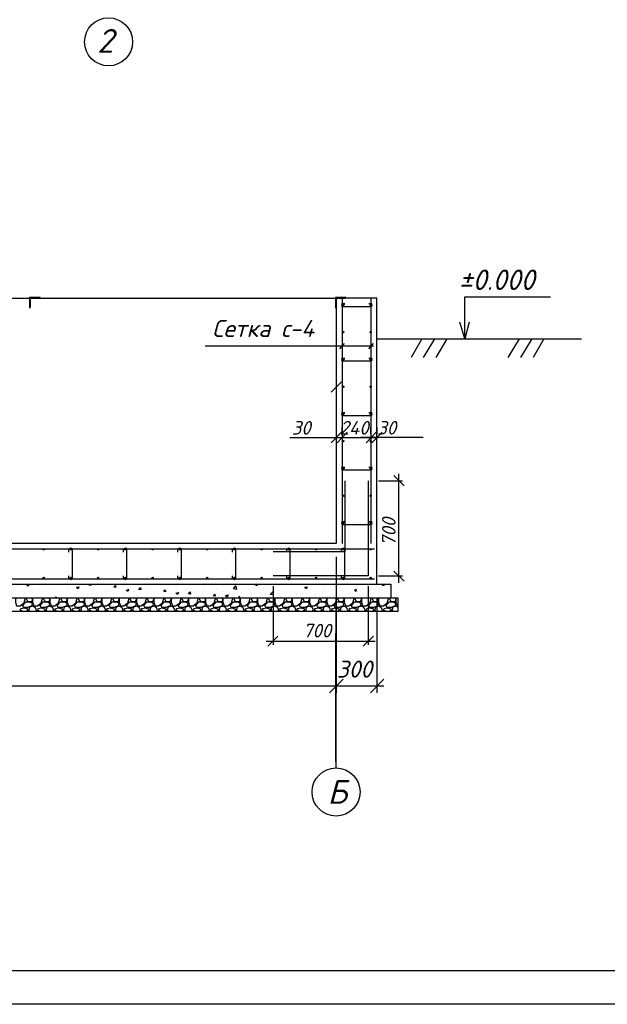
# Model space of a CAD drawing. Extents: x -119078 to 1619993, y 264752 to 340742.
# Tile 94 of 220: x 565174 to 573802, y 297220 to 311675. Entities that reach past the tile are written whole.
import ezdxf

# ---------------------------------------------------------------- set-up
doc = ezdxf.new("R2010")
doc.units = 0
doc.header["$MEASUREMENT"] = 0
doc.linetypes.add('CONTI', pattern=[0])
doc.layers.get('0').update_dxf_attribs({"color": 250, "linetype": 'CONTI'})
for name, color, linetype in [('PDF _Геометрия', 250, 'Continuous'), ('PDF _Сплошная заливка', 7, 'Continuous'), ('PDF _Текст', 7, 'Continuous')]:
    doc.layers.add(name, color=color, linetype=linetype)
doc.styles.add('ICOCPEUR', font='isocpeui.ttf')
doc.styles.add('PDF ISOCPEUR Italic', font='isocpeui.ttf')

msp = doc.modelspace()

# ---------------------------------------------------------------- linework, layer by layer
at = {"layer": 'PDF _Геометрия', "color": 7, "lineweight": -3}
for p, q in [((570418.931, 307586.044), (569822.015, 307586.044)), ((569822.015, 307586.044), (569822.015, 303985.5)), ((570418.931, 303388.585), (570418.931, 307586.044)), ((569822.015, 303985.5), (551819.357, 303985.5)), ((551019.236, 303388.585), (570622.136, 303388.585)), ((570622.136, 303388.585), (570622.136, 303185.379)), ((570622.136, 303185.379), (550920.809, 303182.204)), ((559922.107, 303185.379), (570723.739, 303185.379)), ((570723.739, 303185.379), (570723.739, 302988.524)), ((570723.739, 302988.524), (550917.633, 302988.524))]:
    msp.add_line(p, q, dxfattribs=at)
at = {"layer": 'PDF _Геометрия', "lineweight": -3}
msp.add_lwpolyline([(543858.438, 297220.374), (543858.438, 326913.75), (606852.084, 326913.75), (606852.084, 297220.374)], close=True, dxfattribs=at)
at = {"layer": 'PDF _Геометрия', "lineweight": 30}
msp.add_lwpolyline([(545357.077, 297715.687), (606356.771, 297715.687), (606356.771, 326418.437), (545357.077, 326418.437)], close=True, dxfattribs=at)
at = {"layer": 'PDF _Геометрия', "color": 7, "lineweight": -3}
for points in [[(571708.014, 306989.129), (571708.014, 307236.785), (571708.014, 307605.095), (572965.347, 307605.095)], [(563300.395, 307586.044), (565319.748, 307586.044)], [(565472.152, 307592.394), (565472.152, 307598.745), (565319.748, 307598.745), (565319.748, 307446.341), (565326.098, 307446.341)], [(565332.448, 307452.691), (565332.448, 307566.994)], [(565465.802, 307586.044), (565351.499, 307586.044), (569822.015, 307586.044)], [(565465.802, 307592.394), (565465.802, 307592.394)], [(569961.719, 307592.394), (569961.719, 307598.745), (569809.315, 307598.745), (569809.315, 307446.341), (569815.665, 307446.341)], [(569822.015, 307452.691), (569822.015, 307566.994)], [(569841.066, 307586.044), (569955.369, 307586.044)], [(569910.918, 307586.044), (569910.918, 303985.5)], [(569949.019, 307503.492), (569910.918, 307503.492)], [(569955.369, 307592.394), (569955.369, 307592.394)], [(570330.028, 307503.492), (570298.278, 307503.492)], [(570330.028, 307586.044), (570330.028, 303985.5)], [(565326.098, 307452.691), (565326.098, 307452.691)], [(569815.665, 307452.691), (569815.665, 307452.691)], [(571771.516, 307236.785), (571708.014, 306989.129), (571638.163, 307236.785)], [(570368.129, 306881.176), (567897.915, 306881.176)], [(569872.817, 306843.075), (569942.668, 306919.277)], [(570298.278, 306843.075), (570368.129, 306919.277)], [(570418.931, 306989.129), (573422.559, 306989.129)], [(571079.348, 306989.129), (570920.594, 306716.072)], [(571263.503, 306989.129), (571098.398, 306716.072)], [(571447.658, 306989.129), (571282.553, 306716.072)], [(572508.135, 306989.129), (572343.031, 306716.072)], [(572692.29, 306989.129), (572527.186, 306716.072)], [(572870.095, 306989.129), (572711.341, 306716.072)], [(569949.019, 306703.371), (569910.918, 306703.371)], [(570330.028, 306703.371), (570298.278, 306703.371)], [(569949.019, 305903.25), (569910.918, 305903.25)], [(570330.028, 305903.25), (570298.278, 305903.25)], [(569949.019, 305103.129), (569910.918, 305103.129)], [(570330.028, 305103.129), (570298.278, 305103.129)], [(569949.019, 304303.009), (569910.918, 304303.009)], [(570330.028, 304303.009), (570298.278, 304303.009)], [(551275.381, 303909.298), (570380.83, 303909.298)], [(565897.613, 303858.497), (565897.613, 303890.248)], [(565942.064, 303890.248), (565942.064, 303871.197), (565942.064, 303477.487)], [(566697.734, 303858.497), (566697.734, 303890.248)], [(566742.185, 303890.248), (566742.185, 303871.197), (566742.185, 303477.487)], [(567497.855, 303858.497), (567497.855, 303890.248)], [(567542.306, 303890.248), (567542.306, 303871.197), (567542.306, 303477.487)], [(568297.975, 303858.497), (568297.975, 303890.248)], [(568342.427, 303890.248), (568342.427, 303871.197), (568342.427, 303477.487)], [(569098.096, 303858.497), (569098.096, 303890.248)], [(569142.547, 303890.248), (569142.547, 303871.197), (569142.547, 303477.487)], [(569898.217, 303858.497), (569898.217, 303890.248)], [(569942.668, 303890.248), (569942.668, 303871.197), (569942.668, 303477.487)], [(551275.381, 303464.787), (570380.83, 303464.787)], [(565897.613, 303477.487), (565897.613, 303509.238)], [(566697.734, 303477.487), (566697.734, 303509.238)], [(567497.855, 303477.487), (567497.855, 303509.238)], [(568297.975, 303477.487), (568297.975, 303509.238)], [(569098.096, 303477.487), (569098.096, 303509.238)], [(569898.217, 303477.487), (569898.217, 303509.238)]]:
    msp.add_lwpolyline(points, dxfattribs=at)
for points in [[(569910.918, 307465.391), (569929.968, 307465.391), (570330.028, 307465.391, 0.928204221), (570328.508, 307509.778)], [(569910.918, 306665.27), (569929.968, 306665.27), (570330.028, 306665.27, 0.928204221), (570328.508, 306709.657)], [(569910.918, 305865.149), (569929.968, 305865.149), (570330.028, 305865.149, 0.928204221), (570328.508, 305909.536)], [(569910.918, 305065.028), (569929.968, 305065.028), (570330.028, 305065.028, 0.928204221), (570328.508, 305109.416)], [(569910.918, 304264.908), (569929.968, 304264.908), (570330.028, 304264.908, 0.928183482), (570328.508, 304309.296)]]:
    msp.add_lwpolyline(points, format="xyb", dxfattribs=at)
at = {"layer": 'PDF _Геометрия', "color": 251, "lineweight": -3, "true_color": 0x535353}
for points in [[(569745.813, 306208.058), (569898.217, 306360.462)], [(569822.015, 306385.863), (569822.015, 306189.008)], [(569822.015, 303788.645), (569822.015, 301794.693), (569822.015, 303185.379)], [(570418.931, 303185.379), (570418.931, 301794.693)], [(569815.665, 300784.945), (569815.665, 302670.944), (569815.665, 300683.342)], [(570323.678, 301794.693), (570520.533, 301991.548)], [(551819.357, 301896.296), (569923.618, 301896.296)], [(569720.413, 301896.296), (570520.533, 301896.296)]]:
    msp.add_lwpolyline(points, dxfattribs=at)
at = {"layer": 'PDF _Геометрия', "color": 3, "lineweight": -3}
for points in [[(569745.813, 305465.089), (569898.217, 305617.493)], [(569822.015, 305693.695), (569822.015, 305592.092)], [(570495.133, 305617.493), (570342.729, 305465.089)], [(570418.931, 305693.695), (570418.931, 305592.092)], [(569142.547, 305541.291), (569822.015, 305541.291), (569910.918, 305541.291), (570056.971, 305541.291)], [(569809.315, 305541.291), (570431.631, 305541.291)], [(571098.398, 305541.291), (570418.931, 305541.291), (570330.028, 305541.291), (570183.975, 305541.291)], [(570742.789, 303407.635), (570742.789, 305007.877)], [(570444.331, 304906.274), (570793.591, 304906.274)], [(570818.991, 304830.072), (570666.587, 304982.476)], [(570666.587, 303579.09), (570818.991, 303433.036)], [(570444.331, 303509.238), (570793.591, 303509.238)], [(568894.891, 303356.834), (568894.891, 302499.561)], [(570291.927, 303356.834), (570291.927, 302499.561)], [(568793.288, 302550.363), (570393.53, 302550.363)], [(568964.743, 302626.565), (568818.689, 302480.511)], [(570215.725, 302480.511), (570368.129, 302626.565)]]:
    msp.add_lwpolyline(points, dxfattribs=at)
for points in [[(569834.716, 305465.089), (569980.769, 305617.493)], [(569910.918, 305592.092), (569910.918, 305693.695)], [(570406.23, 305617.493), (570260.177, 305465.089)], [(570330.028, 305592.092), (570330.028, 305693.695)]]:
    msp.add_lwpolyline(points, close=True, dxfattribs=at)
at = {"layer": 'PDF _Геометрия', "color": 1, "lineweight": -3}
for points in [[(570291.927, 304906.274), (570291.927, 303509.238), (568894.891, 303509.238)], [(569949.019, 304906.274), (569949.019, 303864.847), (568894.891, 303864.847)]]:
    msp.add_lwpolyline(points, dxfattribs=at)
at = {"layer": 'PDF _Геометрия', "color": 8, "lineweight": -3, "true_color": 0x767676}
for points in [[(565211.795, 303280.632), (565211.795, 303280.632)], [(565275.297, 303375.884), (565300.697, 303363.184), (565313.398, 303388.585)], [(565281.647, 303375.884), (565300.697, 303388.585)], [(565465.802, 303312.383), (565465.802, 303312.383)], [(565561.054, 303299.682), (565561.054, 303299.682)], [(565688.057, 303318.733), (565688.057, 303318.733)], [(565719.808, 303382.234), (565719.808, 303382.234)], [(565726.158, 303350.484), (565726.158, 303350.484)], [(565878.562, 303344.133), (565878.562, 303344.133)], [(565992.865, 303382.234), (565992.865, 303382.234)], [(565992.865, 303369.534), (565992.865, 303369.534)], [(566221.471, 303375.884), (566189.721, 303375.884), (566202.421, 303388.585)], [(566221.471, 303369.534), (566221.471, 303388.585)], [(566265.923, 303363.184), (566265.923, 303363.184)], [(566462.778, 303286.982), (566462.778, 303286.982)], [(566507.229, 303286.982), (566507.229, 303286.982)], [(566532.629, 303350.484), (566532.629, 303350.484)], [(566589.781, 303337.783), (566558.03, 303344.133), (566583.431, 303375.884)], [(566583.431, 303337.783), (566583.431, 303369.534)], [(566710.434, 303267.931), (566710.434, 303267.931)], [(566761.235, 303337.783), (566761.235, 303337.783)], [(566767.586, 303318.733), (566767.586, 303318.733)], [(566805.687, 303337.783), (566805.687, 303337.783)], [(566837.437, 303286.982), (566837.437, 303286.982)], [(567021.592, 303356.834), (567021.592, 303356.834)], [(567027.942, 303312.383), (567027.942, 303312.383)], [(567078.744, 303325.083), (567078.744, 303325.083)], [(567180.346, 303274.282), (567180.346, 303274.282)], [(567345.451, 303312.383), (567345.451, 303312.383)], [(567351.801, 303356.834), (567351.801, 303356.834)], [(567472.454, 303325.083), (567472.454, 303325.083)], [(567478.804, 303369.534), (567478.804, 303369.534)], [(567618.508, 303306.032), (567618.508, 303306.032)], [(567770.912, 303375.884), (567770.912, 303375.884)], [(567796.312, 303293.332), (567796.312, 303293.332)], [(567891.565, 303293.332), (567891.565, 303293.332)], [(568063.019, 303331.433), (568063.019, 303331.433)], [(568164.622, 303280.632), (568164.622, 303280.632)], [(568177.322, 303280.632), (568177.322, 303280.632)], [(568323.376, 303363.184), (568323.376, 303363.184)], [(568431.329, 303267.931), (568431.329, 303267.931)], [(568494.831, 303325.083), (568494.831, 303325.083)], [(568558.332, 303299.682), (568558.332, 303299.682)], [(568621.834, 303337.783), (568621.834, 303337.783)], [(568659.935, 303388.585), (568653.585, 303363.184), (568628.184, 303382.234), (568640.884, 303388.585)], [(568818.689, 303363.184), (568818.689, 303363.184)], [(568837.74, 303267.931), (568837.74, 303267.931)], [(568856.79, 303350.484), (568856.79, 303350.484)], [(569098.096, 303299.682), (569098.096, 303299.682)], [(569352.103, 303337.783), (569352.103, 303337.783)], [(569618.81, 303375.884), (569618.81, 303375.884)], [(569644.211, 303293.332), (569644.211, 303293.332)], [(569771.214, 303306.032), (569771.214, 303306.032)], [(569961.719, 303331.433), (569961.719, 303331.433)], [(570126.823, 303274.282), (570126.823, 303274.282)], [(570285.577, 303375.884), (570285.577, 303375.884)], [(570317.328, 303306.032), (570317.328, 303306.032)], [(570393.53, 303312.383), (570393.53, 303312.383)], [(570501.483, 303388.585), (570495.133, 303375.884), (570526.884, 303369.534), (570520.533, 303388.585)], [(570539.584, 303375.884), (570539.584, 303375.884)], [(570609.436, 303356.834), (570609.436, 303356.834)], [(565122.893, 303185.379), (565110.192, 303172.679), (565110.192, 303121.878), (565129.243, 303071.076), (565180.044, 303071.076), (565237.196, 303115.527), (565256.246, 303179.029), (565256.246, 303185.379)], [(565243.546, 303261.581), (565243.546, 303261.581)], [(565281.647, 303185.379), (565268.947, 303172.679), (565287.997, 303140.928), (565351.499, 303134.578), (565364.199, 303159.979), (565364.199, 303172.679), (565351.499, 303185.379)], [(565376.899, 303185.379), (565364.199, 303172.679), (565364.199, 303121.878), (565383.25, 303071.076), (565434.051, 303071.076), (565491.202, 303115.527), (565510.253, 303179.029), (565510.253, 303185.379)], [(565535.653, 303185.379), (565522.953, 303172.679), (565542.004, 303140.928), (565605.505, 303134.578), (565618.206, 303159.979), (565618.206, 303172.679), (565605.505, 303185.379)], [(565611.855, 303185.379), (565618.206, 303185.379)], [(565630.906, 303185.379), (565618.206, 303172.679), (565618.206, 303121.878), (565637.256, 303071.076), (565688.057, 303071.076), (565745.209, 303115.527), (565764.259, 303179.029), (565764.259, 303185.379)], [(565618.206, 303185.379), (565618.206, 303185.379)], [(565688.057, 303185.379), (565707.108, 303204.43), (565707.108, 303185.379)], [(565789.66, 303185.379), (565776.96, 303172.679), (565796.01, 303140.928), (565859.512, 303134.578), (565872.212, 303159.979), (565872.212, 303172.679), (565859.512, 303185.379)], [(565884.913, 303185.379), (565872.212, 303172.679), (565872.212, 303121.878), (565891.263, 303071.076), (565942.064, 303071.076), (565999.216, 303115.527), (566018.266, 303179.029), (566018.266, 303185.379)], [(565986.515, 303217.13), (565986.515, 303217.13)], [(566043.667, 303185.379), (566030.966, 303172.679), (566050.017, 303140.928), (566113.519, 303134.578), (566126.219, 303159.979), (566126.219, 303172.679), (566113.519, 303185.379)], [(566138.919, 303185.379), (566126.219, 303172.679), (566126.219, 303121.878), (566145.269, 303071.076), (566196.071, 303071.076), (566253.222, 303115.527), (566272.273, 303179.029), (566272.273, 303185.379)], [(566170.67, 303236.181), (566170.67, 303236.181)], [(566196.071, 303204.43), (566196.071, 303204.43)], [(566240.522, 303248.881), (566240.522, 303248.881)], [(566297.673, 303185.379), (566284.973, 303172.679), (566304.024, 303140.928), (566367.525, 303134.578), (566380.225, 303159.979), (566380.225, 303172.679), (566367.525, 303185.379)], [(566392.926, 303185.379), (566380.225, 303172.679), (566380.225, 303121.878), (566399.276, 303071.076), (566450.077, 303071.076), (566507.229, 303115.527), (566526.279, 303179.029), (566526.279, 303185.379)], [(566386.576, 303229.83), (566386.576, 303229.83)], [(566551.68, 303185.379), (566538.98, 303172.679), (566558.03, 303140.928), (566621.532, 303134.578), (566634.232, 303159.979), (566634.232, 303172.679), (566621.532, 303185.379)], [(566646.932, 303185.379), (566634.232, 303172.679), (566634.232, 303121.878), (566653.283, 303071.076), (566704.084, 303071.076), (566761.235, 303115.527), (566780.286, 303179.029), (566780.286, 303185.379)], [(566805.687, 303185.379), (566792.986, 303172.679), (566812.037, 303140.928), (566875.538, 303134.578), (566888.239, 303159.979), (566888.239, 303172.679), (566875.538, 303185.379)], [(566881.889, 303223.48), (566881.889, 303223.48)], [(566900.939, 303185.379), (566888.239, 303172.679), (566888.239, 303121.878), (566907.289, 303071.076), (566958.091, 303071.076), (567015.242, 303115.527), (567034.293, 303179.029), (567034.293, 303185.379)], [(567059.693, 303185.379), (567046.993, 303172.679), (567066.043, 303140.928), (567129.545, 303134.578), (567142.245, 303159.979), (567142.245, 303172.679), (567129.545, 303185.379)], [(567154.946, 303185.379), (567142.245, 303172.679), (567142.245, 303121.878), (567161.296, 303071.076), (567212.097, 303071.076), (567269.249, 303115.527), (567288.299, 303179.029), (567288.299, 303185.379)], [(567281.949, 303223.48), (567281.949, 303223.48)], [(567313.7, 303185.379), (567300.999, 303172.679), (567320.05, 303140.928), (567383.552, 303134.578), (567396.252, 303159.979), (567396.252, 303172.679), (567383.552, 303185.379)], [(567408.952, 303185.379), (567396.252, 303172.679), (567396.252, 303121.878), (567415.302, 303071.076), (567466.104, 303071.076), (567523.255, 303115.527), (567542.306, 303179.029), (567542.306, 303185.379)], [(567535.956, 303198.08), (567535.956, 303198.08)], [(567542.306, 303261.581), (567542.306, 303261.581)], [(567567.706, 303185.379), (567555.006, 303172.679), (567574.057, 303140.928), (567637.558, 303134.578), (567650.259, 303159.979), (567650.259, 303172.679), (567637.558, 303185.379)], [(567662.959, 303185.379), (567650.259, 303172.679), (567650.259, 303121.878), (567669.309, 303071.076), (567720.11, 303071.076), (567777.262, 303115.527), (567796.312, 303179.029), (567796.312, 303185.379)], [(567821.713, 303185.379), (567809.013, 303172.679), (567828.063, 303140.928), (567891.565, 303134.578), (567904.265, 303159.979), (567904.265, 303172.679), (567891.565, 303185.379)], [(567853.464, 303236.181), (567853.464, 303236.181)], [(567916.966, 303185.379), (567904.265, 303172.679), (567904.265, 303121.878), (567923.316, 303071.076), (567974.117, 303071.076), (568031.269, 303115.527), (568050.319, 303179.029), (568050.319, 303185.379)], [(567967.767, 303198.08), (567967.767, 303198.08)], [(567980.467, 303255.231), (567980.467, 303255.231)], [(568075.72, 303185.379), (568063.019, 303172.679), (568082.07, 303140.928), (568145.572, 303134.578), (568158.272, 303159.979), (568158.272, 303172.679), (568145.572, 303185.379)], [(568170.972, 303185.379), (568158.272, 303172.679), (568158.272, 303121.878), (568177.322, 303071.076), (568228.124, 303071.076), (568285.275, 303115.527), (568304.326, 303179.029), (568304.326, 303185.379)], [(568259.874, 303248.881), (568259.874, 303248.881)], [(568317.026, 303198.08), (568317.026, 303198.08)], [(568329.726, 303185.379), (568317.026, 303172.679), (568336.076, 303140.928), (568399.578, 303134.578), (568412.278, 303159.979), (568412.278, 303172.679), (568399.578, 303185.379)], [(568380.528, 303185.379), (568405.928, 303210.78)], [(568405.928, 303185.379), (568399.578, 303210.78)], [(568424.979, 303185.379), (568412.278, 303172.679), (568412.278, 303121.878), (568431.329, 303071.076), (568482.13, 303071.076), (568539.282, 303115.527), (568558.332, 303179.029), (568558.332, 303185.379)], [(568571.033, 303229.83), (568571.033, 303229.83)], [(568583.733, 303185.379), (568571.033, 303172.679), (568590.083, 303140.928), (568653.585, 303134.578), (568666.285, 303159.979), (568666.285, 303172.679), (568653.585, 303185.379)], [(568678.985, 303185.379), (568666.285, 303172.679), (568666.285, 303121.878), (568685.336, 303071.076), (568736.137, 303071.076), (568793.288, 303115.527), (568812.339, 303179.029), (568812.339, 303185.379)], [(568704.386, 303255.231), (568704.386, 303255.231)], [(568837.74, 303185.379), (568825.039, 303172.679), (568844.09, 303140.928), (568907.591, 303134.578), (568920.292, 303159.979), (568920.292, 303172.679), (568907.591, 303185.379)], [(568932.992, 303185.379), (568920.292, 303172.679), (568920.292, 303121.878), (568939.342, 303071.076), (568990.144, 303071.076), (569047.295, 303115.527), (569066.345, 303179.029), (569066.345, 303185.379)], [(568958.393, 303185.379), (568964.743, 303191.729)], [(568964.743, 303185.379), (568964.743, 303185.379)], [(568977.443, 303248.881), (568977.443, 303248.881)], [(569002.844, 303204.43), (569002.844, 303204.43)], [(569091.746, 303185.379), (569079.046, 303172.679), (569098.096, 303140.928), (569161.598, 303134.578), (569174.298, 303159.979), (569174.298, 303172.679), (569161.598, 303185.379)], [(569129.847, 303223.48), (569129.847, 303223.48)], [(569186.999, 303185.379), (569174.298, 303172.679), (569174.298, 303121.878), (569193.349, 303071.076), (569244.15, 303071.076), (569301.302, 303115.527), (569320.352, 303179.029), (569320.352, 303185.379)], [(569244.15, 303236.181), (569244.15, 303236.181)], [(569320.352, 303248.881), (569320.352, 303248.881)], [(569345.753, 303185.379), (569333.052, 303172.679), (569352.103, 303140.928), (569415.605, 303134.578), (569428.305, 303159.979), (569428.305, 303172.679), (569409.254, 303185.379)], [(569428.305, 303185.379), (569434.655, 303191.729), (569434.655, 303185.379)], [(569441.005, 303185.379), (569428.305, 303172.679), (569428.305, 303121.878), (569447.355, 303071.076), (569498.157, 303071.076), (569555.308, 303115.527), (569574.359, 303179.029), (569574.359, 303185.379)], [(569517.207, 303223.48), (569517.207, 303223.48)], [(569599.759, 303185.379), (569587.059, 303172.679), (569606.11, 303140.928), (569669.611, 303134.578), (569682.312, 303159.979), (569682.312, 303172.679), (569663.261, 303185.379)], [(569612.46, 303204.43), (569612.46, 303204.43)], [(569695.012, 303185.379), (569682.312, 303172.679), (569682.312, 303121.878), (569701.362, 303071.076), (569752.163, 303071.076), (569809.315, 303115.527), (569828.365, 303179.029), (569828.365, 303185.379)], [(569720.413, 303204.43), (569720.413, 303204.43)], [(569790.264, 303210.78), (569790.264, 303210.78)], [(569853.766, 303185.379), (569841.066, 303172.679), (569860.116, 303140.928), (569923.618, 303134.578), (569936.318, 303159.979), (569936.318, 303172.679), (569917.268, 303185.379)], [(569872.817, 303242.531), (569872.817, 303242.531)], [(569949.019, 303185.379), (569936.318, 303172.679), (569936.318, 303121.878), (569955.369, 303071.076), (570006.17, 303071.076), (570063.321, 303115.527), (570082.372, 303179.029), (570082.372, 303185.379)], [(570018.87, 303255.231), (570018.87, 303255.231)], [(570063.321, 303198.08), (570063.321, 303198.08)], [(570107.773, 303185.379), (570095.072, 303172.679), (570114.123, 303140.928), (570177.624, 303134.578), (570190.325, 303159.979), (570190.325, 303172.679), (570171.274, 303185.379)], [(570203.025, 303185.379), (570190.325, 303172.679), (570190.325, 303121.878), (570209.375, 303071.076), (570260.177, 303071.076), (570317.328, 303115.527), (570336.379, 303179.029), (570336.379, 303185.379)], [(570279.227, 303191.729), (570279.227, 303191.729)], [(570330.028, 303191.729), (570330.028, 303191.729)], [(570361.779, 303185.379), (570349.079, 303172.679), (570368.129, 303140.928), (570431.631, 303134.578), (570444.331, 303159.979), (570444.331, 303172.679), (570425.281, 303185.379)], [(570437.981, 303191.729), (570437.981, 303191.729)], [(570457.032, 303185.379), (570444.331, 303172.679), (570444.331, 303121.878), (570463.382, 303071.076), (570514.183, 303071.076), (570571.335, 303115.527), (570590.385, 303179.029), (570590.385, 303185.379)], [(570469.732, 303217.13), (570469.732, 303217.13)], [(570615.786, 303185.379), (570603.086, 303172.679), (570622.136, 303140.928), (570685.638, 303134.578), (570698.338, 303159.979), (570698.338, 303172.679), (570679.288, 303185.379)], [(570711.038, 303185.379), (570698.338, 303172.679), (570698.338, 303121.878), (570717.389, 303071.076), (570723.739, 303071.076)], [(565211.795, 302988.524), (565180.044, 303013.925), (565192.745, 303032.975), (565237.196, 303039.325), (565287.997, 303026.625), (565294.347, 303013.925), (565268.947, 302988.524), (565224.495, 302988.524)], [(565408.65, 302988.524), (565421.35, 303013.925), (565402.3, 303045.676), (565364.199, 303064.726), (565319.748, 303052.026), (565307.048, 303013.925), (565319.748, 302988.524)], [(565465.802, 302988.524), (565434.051, 303013.925), (565446.751, 303032.975), (565491.202, 303039.325), (565542.004, 303026.625), (565548.354, 303013.925), (565522.953, 302988.524), (565478.502, 302988.524)], [(565662.657, 302988.524), (565675.357, 303013.925), (565656.307, 303045.676), (565618.206, 303064.726), (565573.754, 303052.026), (565561.054, 303013.925), (565573.754, 302988.524)], [(565719.808, 302988.524), (565688.057, 303013.925), (565700.758, 303032.975), (565745.209, 303039.325), (565796.01, 303026.625), (565802.36, 303013.925), (565776.96, 302988.524), (565732.509, 302988.524)], [(565916.663, 302988.524), (565929.364, 303013.925), (565910.313, 303045.676), (565872.212, 303064.726), (565827.761, 303052.026), (565815.061, 303013.925), (565827.761, 302988.524)], [(565973.815, 302988.524), (565942.064, 303013.925), (565954.764, 303032.975), (565999.216, 303039.325), (566050.017, 303026.625), (566056.367, 303013.925), (566030.966, 302988.524), (565986.515, 302988.524)], [(566170.67, 302988.524), (566183.37, 303013.925), (566164.32, 303045.676), (566126.219, 303064.726), (566081.768, 303052.026), (566069.067, 303013.925), (566081.768, 302988.524)], [(566227.822, 302988.524), (566196.071, 303013.925), (566208.771, 303032.975), (566253.222, 303039.325), (566304.024, 303026.625), (566310.374, 303013.925), (566284.973, 302988.524), (566240.522, 302988.524)], [(566424.677, 302988.524), (566437.377, 303013.925), (566418.326, 303045.676), (566380.225, 303064.726), (566335.774, 303052.026), (566323.074, 303013.925), (566335.774, 302988.524)], [(566481.828, 302988.524), (566450.077, 303013.925), (566462.778, 303032.975), (566507.229, 303039.325), (566558.03, 303026.625), (566564.38, 303013.925), (566538.98, 302988.524), (566494.528, 302988.524)], [(566678.683, 302988.524), (566691.384, 303013.925), (566672.333, 303045.676), (566634.232, 303064.726), (566589.781, 303052.026), (566577.081, 303013.925), (566589.781, 302988.524)], [(566735.835, 302988.524), (566704.084, 303013.925), (566716.784, 303032.975), (566761.235, 303039.325), (566812.037, 303026.625), (566818.387, 303013.925), (566792.986, 302988.524), (566748.535, 302988.524)], [(566932.69, 302988.524), (566945.39, 303013.925), (566926.34, 303045.676), (566888.239, 303064.726), (566843.788, 303052.026), (566831.087, 303013.925), (566843.788, 302988.524)], [(566989.841, 302988.524), (566958.091, 303013.925), (566970.791, 303032.975), (567015.242, 303039.325), (567066.043, 303026.625), (567072.394, 303013.925), (567046.993, 302988.524), (567002.542, 302988.524)], [(567186.697, 302988.524), (567199.397, 303013.925), (567180.346, 303045.676), (567142.245, 303064.726), (567097.794, 303052.026), (567085.094, 303013.925), (567097.794, 302988.524)], [(567243.848, 302988.524), (567212.097, 303013.925), (567224.798, 303032.975), (567269.249, 303039.325), (567320.05, 303026.625), (567326.4, 303013.925), (567300.999, 302988.524), (567256.548, 302988.524)], [(567440.703, 302988.524), (567453.403, 303013.925), (567434.353, 303045.676), (567396.252, 303064.726), (567351.801, 303052.026), (567339.1, 303013.925), (567351.801, 302988.524)], [(567497.855, 302988.524), (567466.104, 303013.925), (567478.804, 303032.975), (567523.255, 303039.325), (567574.057, 303026.625), (567580.407, 303013.925), (567555.006, 302988.524), (567510.555, 302988.524)], [(567694.71, 302988.524), (567707.41, 303013.925), (567688.36, 303045.676), (567650.259, 303064.726), (567605.807, 303052.026), (567593.107, 303013.925), (567605.807, 302988.524)], [(567751.861, 302988.524), (567720.11, 303013.925), (567732.811, 303032.975), (567777.262, 303039.325), (567828.063, 303026.625), (567834.413, 303013.925), (567809.013, 302988.524), (567764.562, 302988.524)], [(567948.716, 302988.524), (567961.417, 303013.925), (567942.366, 303045.676), (567904.265, 303064.726), (567859.814, 303052.026), (567847.114, 303013.925), (567859.814, 302988.524)], [(568005.868, 302988.524), (567974.117, 303013.925), (567986.817, 303032.975), (568031.269, 303039.325), (568082.07, 303026.625), (568088.42, 303013.925), (568063.019, 302988.524), (568018.568, 302988.524)], [(568202.723, 302988.524), (568215.423, 303013.925), (568196.373, 303045.676), (568158.272, 303064.726), (568113.821, 303052.026), (568101.12, 303013.925), (568113.821, 302988.524)], [(568259.874, 302988.524), (568228.124, 303013.925), (568240.824, 303032.975), (568285.275, 303039.325), (568336.076, 303026.625), (568342.427, 303013.925), (568317.026, 302988.524), (568272.575, 302988.524)], [(568456.73, 302988.524), (568469.43, 303013.925), (568450.379, 303045.676), (568412.278, 303064.726), (568367.827, 303052.026), (568355.127, 303013.925), (568367.827, 302988.524)], [(568513.881, 302988.524), (568482.13, 303013.925), (568494.831, 303032.975), (568539.282, 303039.325), (568590.083, 303026.625), (568596.433, 303013.925), (568571.033, 302988.524), (568526.581, 302988.524)], [(568710.736, 302988.524), (568723.437, 303013.925), (568704.386, 303045.676), (568666.285, 303064.726), (568621.834, 303052.026), (568609.134, 303013.925), (568621.834, 302988.524)], [(568767.888, 302988.524), (568736.137, 303013.925), (568748.837, 303032.975), (568793.288, 303039.325), (568844.09, 303026.625), (568850.44, 303013.925), (568825.039, 302988.524), (568780.588, 302988.524)], [(568964.743, 302988.524), (568977.443, 303013.925), (568958.393, 303045.676), (568920.292, 303064.726), (568875.841, 303052.026), (568863.14, 303013.925), (568875.841, 302988.524)], [(569021.894, 302988.524), (568990.144, 303013.925), (569002.844, 303032.975), (569047.295, 303039.325), (569098.096, 303026.625), (569104.446, 303013.925), (569079.046, 302988.524), (569034.595, 302988.524)], [(569218.749, 302988.524), (569231.45, 303013.925), (569212.399, 303045.676), (569174.298, 303064.726), (569129.847, 303052.026), (569117.147, 303013.925), (569129.847, 302988.524)], [(569275.901, 302988.524), (569244.15, 303013.925), (569256.85, 303032.975), (569301.302, 303039.325), (569352.103, 303026.625), (569358.453, 303013.925), (569333.052, 302988.524), (569288.601, 302988.524)], [(569472.756, 302988.524), (569485.456, 303013.925), (569466.406, 303045.676), (569428.305, 303064.726), (569383.854, 303052.026), (569371.153, 303013.925), (569383.854, 302988.524)], [(569529.908, 302988.524), (569498.157, 303013.925), (569510.857, 303032.975), (569555.308, 303039.325), (569606.11, 303026.625), (569612.46, 303013.925), (569587.059, 302988.524), (569542.608, 302988.524)], [(569726.763, 302988.524), (569739.463, 303013.925), (569720.413, 303045.676), (569682.312, 303064.726), (569637.86, 303052.026), (569625.16, 303013.925), (569637.86, 302988.524)], [(569783.914, 302988.524), (569752.163, 303013.925), (569764.864, 303032.975), (569809.315, 303039.325), (569860.116, 303026.625), (569866.466, 303013.925), (569841.066, 302988.524), (569796.615, 302988.524)], [(569980.769, 302988.524), (569993.47, 303013.925), (569974.419, 303045.676), (569936.318, 303064.726), (569891.867, 303052.026), (569879.167, 303013.925), (569891.867, 302988.524)], [(570037.921, 302988.524), (570006.17, 303013.925), (570018.87, 303032.975), (570063.321, 303039.325), (570114.123, 303026.625), (570120.473, 303013.925), (570095.072, 302988.524), (570050.621, 302988.524)], [(570234.776, 302988.524), (570247.476, 303013.925), (570228.426, 303045.676), (570190.325, 303064.726), (570145.874, 303052.026), (570133.173, 303013.925), (570145.874, 302988.524)], [(570291.927, 302988.524), (570260.177, 303013.925), (570272.877, 303032.975), (570317.328, 303039.325), (570368.129, 303026.625), (570374.48, 303013.925), (570349.079, 302988.524), (570304.628, 302988.524)], [(570488.783, 302988.524), (570501.483, 303013.925), (570482.432, 303045.676), (570444.331, 303064.726), (570399.88, 303052.026), (570387.18, 303013.925), (570399.88, 302988.524)], [(570545.934, 302988.524), (570514.183, 303013.925), (570526.884, 303032.975), (570571.335, 303039.325), (570622.136, 303026.625), (570628.486, 303013.925), (570603.086, 302988.524), (570558.634, 302988.524)], [(570723.739, 303052.026), (570698.338, 303064.726), (570653.887, 303052.026), (570641.187, 303013.925), (570653.887, 302988.524)]]:
    msp.add_lwpolyline(points, dxfattribs=at)
for points in [[(566043.667, 303350.484), (566030.966, 303318.733), (566005.566, 303337.783)], [(566773.936, 303312.383), (566761.235, 303280.632), (566735.835, 303299.682)], [(566945.39, 303337.783), (566951.74, 303306.032), (566919.99, 303312.383)], [(567307.35, 303306.032), (567313.7, 303274.282), (567288.299, 303280.632)], [(567504.205, 303267.931), (567491.504, 303236.181), (567466.104, 303255.231)], [(567675.659, 303274.282), (567682.009, 303242.531), (567650.259, 303248.881)], [(568355.127, 303312.383), (568310.676, 303318.733), (568348.777, 303363.184)], [(568894.891, 303229.83), (568850.44, 303236.181), (568888.541, 303274.282)], [(569390.204, 303350.484), (569383.854, 303318.733), (569358.453, 303337.783)], [(570120.473, 303312.383), (570088.722, 303299.682), (570107.773, 303280.632)], [(565230.846, 303045.676), (565218.145, 303077.426), (565262.596, 303128.228), (565326.098, 303128.228), (565357.849, 303109.177), (565351.499, 303071.076), (565294.347, 303045.676)], [(565484.852, 303045.676), (565472.152, 303077.426), (565516.603, 303128.228), (565580.105, 303128.228), (565611.855, 303109.177), (565605.505, 303071.076), (565548.354, 303045.676)], [(565738.859, 303045.676), (565726.158, 303077.426), (565770.61, 303128.228), (565834.111, 303128.228), (565865.862, 303109.177), (565859.512, 303071.076), (565802.36, 303045.676)], [(565992.865, 303045.676), (565980.165, 303077.426), (566024.616, 303128.228), (566088.118, 303128.228), (566119.869, 303109.177), (566113.519, 303071.076), (566056.367, 303045.676)], [(566246.872, 303045.676), (566234.172, 303077.426), (566278.623, 303128.228), (566342.124, 303128.228), (566373.875, 303109.177), (566367.525, 303071.076), (566310.374, 303045.676)], [(566500.879, 303045.676), (566488.178, 303077.426), (566532.629, 303128.228), (566596.131, 303128.228), (566627.882, 303109.177), (566621.532, 303071.076), (566564.38, 303045.676)], [(566754.885, 303045.676), (566742.185, 303077.426), (566786.636, 303128.228), (566850.138, 303128.228), (566881.889, 303109.177), (566875.538, 303071.076), (566818.387, 303045.676)], [(567008.892, 303045.676), (566996.192, 303077.426), (567040.643, 303128.228), (567104.144, 303128.228), (567135.895, 303109.177), (567129.545, 303071.076), (567072.394, 303045.676)], [(567262.898, 303045.676), (567250.198, 303077.426), (567294.649, 303128.228), (567358.151, 303128.228), (567389.902, 303109.177), (567383.552, 303071.076), (567326.4, 303045.676)], [(567516.905, 303045.676), (567504.205, 303077.426), (567548.656, 303128.228), (567612.158, 303128.228), (567643.908, 303109.177), (567637.558, 303071.076), (567580.407, 303045.676)], [(567770.912, 303045.676), (567758.211, 303077.426), (567802.663, 303128.228), (567866.164, 303128.228), (567897.915, 303109.177), (567891.565, 303071.076), (567834.413, 303045.676)], [(568037.619, 303242.531), (568043.969, 303210.78), (568012.218, 303217.13)], [(568024.918, 303045.676), (568012.218, 303077.426), (568056.669, 303128.228), (568120.171, 303128.228), (568151.922, 303109.177), (568145.572, 303071.076), (568088.42, 303045.676)], [(568234.474, 303229.83), (568221.773, 303198.08), (568196.373, 303217.13)], [(568278.925, 303045.676), (568266.225, 303077.426), (568310.676, 303128.228), (568374.177, 303128.228), (568405.928, 303109.177), (568399.578, 303071.076), (568342.427, 303045.676)], [(568532.932, 303045.676), (568520.231, 303077.426), (568564.682, 303128.228), (568628.184, 303128.228), (568659.935, 303109.177), (568653.585, 303071.076), (568596.433, 303045.676)], [(568786.938, 303045.676), (568774.238, 303077.426), (568818.689, 303128.228), (568882.191, 303128.228), (568913.942, 303109.177), (568907.591, 303071.076), (568850.44, 303045.676)], [(569040.945, 303045.676), (569028.245, 303077.426), (569072.696, 303128.228), (569136.197, 303128.228), (569167.948, 303109.177), (569161.598, 303071.076), (569104.446, 303045.676)], [(569294.951, 303045.676), (569282.251, 303077.426), (569326.702, 303128.228), (569390.204, 303128.228), (569421.955, 303109.177), (569415.605, 303071.076), (569358.453, 303045.676)], [(569548.958, 303045.676), (569536.258, 303077.426), (569580.709, 303128.228), (569644.211, 303128.228), (569675.961, 303109.177), (569669.611, 303071.076), (569612.46, 303045.676)], [(569802.965, 303045.676), (569790.264, 303077.426), (569834.716, 303128.228), (569898.217, 303128.228), (569929.968, 303109.177), (569923.618, 303071.076), (569866.466, 303045.676)], [(570056.971, 303045.676), (570044.271, 303077.426), (570088.722, 303128.228), (570152.224, 303128.228), (570183.975, 303109.177), (570177.624, 303071.076), (570120.473, 303045.676)], [(570310.978, 303045.676), (570298.278, 303077.426), (570342.729, 303128.228), (570406.23, 303128.228), (570437.981, 303109.177), (570431.631, 303071.076), (570374.48, 303045.676)], [(570564.985, 303045.676), (570552.284, 303077.426), (570596.735, 303128.228), (570660.237, 303128.228), (570691.988, 303109.177), (570685.638, 303071.076), (570628.486, 303045.676)]]:
    msp.add_lwpolyline(points, close=True, dxfattribs=at)
at = {"layer": 'PDF _Геометрия', "color": 251, "lineweight": -3, "true_color": 0x535353}
msp.add_lwpolyline([(569720.413, 301794.693), (569923.618, 301991.548)], close=True, dxfattribs=at)
at = {"layer": 'PDF _Геометрия', "color": 1, "lineweight": -3}
for centre, radius in [((566478.677, 311350.164), 352.436), ((569818.841, 300337.259), 352.434)]:
    msp.add_circle(centre, radius, dxfattribs=at)
at = {"layer": 'PDF _Геометрия', "color": 7, "lineweight": -3}
for centre in [(569926.792, 307487.616), (570326.853, 307487.616), (569926.792, 307087.556), (570326.853, 307087.556), (569926.792, 306687.495), (570326.853, 306687.495), (569926.792, 306287.435), (570326.853, 306287.435), (569926.792, 305887.374), (570326.853, 305887.374), (569926.792, 305487.314), (570326.853, 305487.314), (569926.792, 305087.254), (570326.853, 305087.254), (569926.792, 304687.193), (570326.853, 304687.193), (569926.792, 304287.133), (570326.853, 304287.133), (565526.128, 303899.773), (565926.188, 303899.773), (566326.249, 303899.773), (566726.309, 303899.773), (567126.369, 303899.773), (567526.43, 303899.773), (567926.49, 303899.773), (568326.551, 303899.773), (568726.611, 303899.773), (569126.672, 303899.773), (569526.732, 303899.773), (569926.792, 303899.773), (570326.853, 303899.773), (565526.128, 303480.662), (565926.188, 303480.662), (566326.249, 303480.662), (566726.309, 303480.662), (567126.369, 303480.662), (567526.43, 303480.662), (567926.49, 303480.662), (568326.551, 303480.662), (568726.611, 303480.662), (569126.672, 303480.662), (569526.732, 303480.662), (569926.792, 303480.662), (570326.853, 303480.662)]:
    msp.add_circle(centre, 9.526, dxfattribs=at)
for centre, radius, start, end in [((565354.675, 307570.168), 15.876, 90.002698, 179.9973062), ((569844.242, 307570.168), 15.876, 90.002698, 179.9973062), ((569920.441, 307487.618), 22.224, 94.2647927, 265.7352073), ((569920.441, 306687.497), 22.224, 94.2647927, 265.7352073), ((569920.441, 305887.376), 22.224, 94.2647927, 265.7352073), ((569920.441, 305087.255), 22.224, 94.2647927, 265.7352073), ((569920.442, 304287.134), 22.225, 94.2660693, 265.7339307), ((565926.19, 303893.424), 22.224, 4.2647881, 175.7352119), ((566726.311, 303893.424), 22.224, 4.2647881, 175.7352119), ((567526.431, 303893.424), 22.224, 4.2647881, 175.7352119), ((568326.552, 303893.424), 22.224, 4.2647881, 175.7352119), ((569126.673, 303893.424), 22.224, 4.2647881, 175.7352119), ((569926.794, 303893.424), 22.224, 4.2647881, 175.7352119), ((565926.188, 303480.661), 22.224, 184.2647881, 355.7352119), ((566726.309, 303480.661), 22.224, 184.2647881, 355.7352119), ((567526.429, 303480.661), 22.224, 184.2647881, 355.7352119), ((568326.55, 303480.661), 22.224, 184.2647881, 355.7352119), ((569126.671, 303480.661), 22.224, 184.2647881, 355.7352119), ((569926.792, 303480.661), 22.224, 184.2647881, 355.7352119)]:
    msp.add_arc(centre, radius, start, end, dxfattribs=at)
at = {"layer": 'PDF _Сплошная заливка', "lineweight": 30, "transparency": 33554559}
for points in [[(565319.748, 307598.745), (565319.748, 307592.394), (569885.517, 307598.745)], [(565319.748, 307592.394), (569885.517, 307598.745), (569885.517, 307592.394)]]:
    msp.add_solid(points, dxfattribs=at)

# ---------------------------------------------------------------- texts
at = {"linetype": 'Continuous', "lineweight": 25, "ltscale": 15, "insert": (12863.76, 311222.017), "char_height": 250, "width": 17877.44941, "attachment_point": 1, "style": 'ICOCPEUR'}
msp.add_mtext('\\pi4862.31;{\\H1.16667x;\\LАнтисейсмические мероприятия\\P\\pi0;\\H0.71428x;\\l       Для обеспечения сейсмостойкости несущих конструкций и фундаментов соблюдены все условия КМК 2.01.03-19 «Строительство в сейсмических районах».\\P\\pi5355.138;\\H1.4x;\\LАнтикоррозионная защита\\l\\P\\pi0;\\H0.71428x;       Защита конструкций от коррозии должна производиться в соответствии КМК 2.03.11-96 "Защита строительных конструкций от коррозии" ГОСТ 9.402-2004 «Покрытия лакокрасочные. Подготовка (металлических поверхностей перед окрашиванием». Антикоррозионное покрытие должно обеспечивать защиту конструкций. \\P       \\A1;Все несущие металлоконструкции грунтовать и\\A0; окрасить эмалью ПФ-115 (ГОСТ6465-76) за 2 раза по грунтовке ГФ-021 (ГОСТ 25129-82)\\A1;.\\P      Для железобетонных конструкций использовать бетон \\A0;на портландцементе по ГОСТ 10178-85*,\\A1; водонепроницаемости W\\A0;4\\A1; и морозостойкостью F100\\A0;.\\A1;\\P\\A0;       \\A1;Все \\A0;поверхности бетонных и ж.б конструкций, соприкасающиеся с грунтом обмазать \\A1;\\C256;горячим битумом за 2 раза\\A0;\\C0; по ГОСТ 28379-89.}\\P\\pi5566.64787;{\\H1.16666x;\\LАнтипросадочные мероприятия\\A1;\\l\\P\\pi0;\\H0.71428x;        В соответствии с требованиями КМК 2.02.01-98 приняты противопросадочные мероприятия для первого типа грунтовых условий. Для устранения просадочных свойств грунтов I типа предусмотрено уплотнение тяжелыми трамбовками грунтов в основании котлованов и устройство подготовки из бетона класса В7,5. Насыпные грунты и строительный мусор толщиной до 1,5м удалить и заменить засыпкой из ГПС до бетонной подготовки.}', dxfattribs=at)
at = {"layer": 'PDF _Текст', "lineweight": 30, "attachment_point": 7, "style": 'PDF ISOCPEUR Italic'}
for s, insert, char_height in [('2', (566310.399, 311189.087), 349.994), ('±0.000', (571619.112, 307707.35), 299.9959), ('Сетка с-4', (567999.518, 307017.926), 249.9972), ('Б', (569693.663, 300163.788), 349.994)]:
    msp.add_mtext(s, dxfattribs=dict(at, insert=insert, char_height=char_height))
at = {"layer": 'PDF _Текст', "color": 3, "lineweight": 30, "char_height": 199.9945, "attachment_point": 7, "style": 'PDF ISOCPEUR Italic'}
for s, insert in [('30', (569167.948, 305584.028)), ('240 30', (569872.817, 305584.028)), ('700', (569333.052, 302606.432))]:
    msp.add_mtext(s, dxfattribs=dict(at, insert=insert))
at = {"layer": 'PDF _Текст', "color": 3, "lineweight": 30, "insert": (570693.614, 303947.399), "char_height": 199.9945, "attachment_point": 7, "rotation": 90, "style": 'PDF ISOCPEUR Italic'}
msp.add_mtext('700', dxfattribs=at)
at = {"layer": 'PDF _Текст', "color": 251, "lineweight": 30, "true_color": 0x535353, "insert": (569828.365, 302016.133), "char_height": 249.9972, "attachment_point": 7, "style": 'PDF ISOCPEUR Italic'}
msp.add_mtext('300', dxfattribs=at)

doc.saveas('drawing.dxf')
